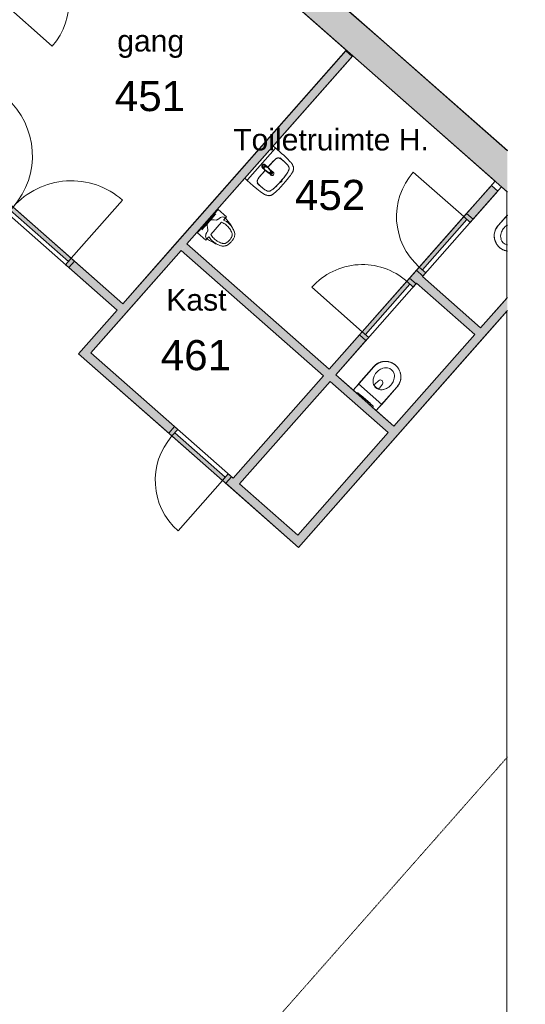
# Model space of a CAD drawing. Header units: millimetres. Extents: x 23089 to 106528, y 39021 to 113498.
# Tile 49 of 50: x 77208 to 83073, y 84192 to 95621. Entities that reach past the tile are written whole.
import ezdxf

# ---------------------------------------------------------------- set-up
doc = ezdxf.new("R2010")
doc.units = ezdxf.units.MM
doc.linetypes.add('ARC Dash', pattern=[4, 2, -2])
for name, color, linetype, lineweight in [('A--A2__Ruwbouw', 8, 'Continuous', 9), ('A--L$01A__Algemeen', 7, 'Continuous', 9), ('A--L21__Buitenwanden', 3, 'Continuous', 9), ('A--L22__Binnenwanden', 2, 'Continuous', 9), ('A--L23__Vloeren', 3, 'Continuous', 9), ('A--L3__Afbouw', 2, 'Continuous', 9), ('A--L74__VasteSanitaireVoorz', 1, 'Continuous', 9), ('A--LD30__DetailPenMiddel', 3, 'Continuous', 9), ('A--LR9__AlgVoorz', 7, 'Continuous', 9), ('A--TR9__AlgVoorz', 1, 'Continuous', 13)]:
    doc.layers.add(name, color=color, linetype=linetype, lineweight=lineweight)
doc.styles.add('Arial', font='arial.ttf', dxfattribs={"height": 350})
doc.styles.add('Arial_1', font='arial.ttf', dxfattribs={"height": 250})

# ---------------------------------------------------------------- blocks, each defined once
blk = doc.blocks.new('32_DO_WB_vo deur enkel1 - vo 2-1929187-DO-Begane grond - Nieuwe vloeren')
at = {"layer": 'A--L3__Afbouw'}
h = blk.add_hatch(color=9, dxfattribs=at)
h.paths.add_polyline_path([(560, 100), (510, 100), (510, 0), (560, 0), (560, 94)])
h.paths.add_polyline_path([(-270, 100), (-320, 100), (-320, 0), (-270, 0), (-270, 64)])
blk.add_hatch(color=9, dxfattribs=at).paths.add_polyline_path([(510, 100), (-270, 100), (-270, 50), (510, 50)])
at = {"layer": 'A--L$01A__Algemeen'}
blk.add_line((510, 100), (510, 880), dxfattribs=at)
blk.add_arc((510, 100), 780, 90, 180, dxfattribs=at)
at = {"layer": 'A--L3__Afbouw'}
for p, q in [((-270, 100), (-320, 100)), ((-320, 100), (-320, 0)), ((-320, 0), (-270, 0)), ((510, 100), (-270, 100)), ((-270, 100), (-270, 50)), ((-270, 0), (-270, 100)), ((-270, 50), (510, 50)), ((510, 50), (510, 100)), ((560, 100), (510, 100)), ((510, 100), (510, 0)), ((510, 0), (560, 0)), ((560, 0), (560, 100))]:
    blk.add_line(p, q, dxfattribs=at)
blk = doc.blocks.new('32_DO_WB_vo deur dubbel - vo-1960542-DO-Begane grond - Nieuwe vloeren')
at = {"layer": 'A--L3__Afbouw'}
h = blk.add_hatch(color=9, dxfattribs=at)
h.paths.add_polyline_path([(-1315, 50), (-1315, -50), (-1265, -50), (-1265, 50)])
h.paths.add_polyline_path([(535, 50), (535, -50), (585, -50), (585, 50)])
for points in [[(-1265, 0), (-1265, -50), (-365, -50), (-365, 0)], [(-365, 0), (-365, -50), (535, -50), (535, 0)]]:
    blk.add_hatch(color=9, dxfattribs=at).paths.add_polyline_path(points)
at = {"layer": 'A--L$01A__Algemeen'}
for p, q in [((-1265, -50), (-1265, -950)), ((535, -50), (535, -950))]:
    blk.add_line(p, q, dxfattribs=at)
for centre, start, end in [((-1265, -50), 270, 0), ((535, -50), 180, 270)]:
    blk.add_arc(centre, 900, start, end, dxfattribs=at)
at = {"layer": 'A--L3__Afbouw'}
for p, q in [((-1315, -50), (-1315, 50)), ((-1315, 50), (-1265, 50)), ((-1265, 50), (-1265, -50)), ((-1265, 0), (-365, 0)), ((-1265, -50), (-1265, 0)), ((-365, 0), (-365, -50)), ((-365, 0), (535, 0)), ((-365, -50), (-365, 0)), ((535, -50), (535, 50)), ((535, 50), (585, 50)), ((535, 0), (535, -50)), ((585, 50), (585, -50)), ((-1265, -50), (-1315, -50)), ((-365, -50), (-1265, -50)), ((535, -50), (-365, -50)), ((585, -50), (535, -50))]:
    blk.add_line(p, q, dxfattribs=at)
blk = doc.blocks.new('32_DO_WB_vo deur enkel1 - vo 2-V4-DO-Begane grond - Nieuwe vloeren')
at = {"layer": 'A--L3__Afbouw'}
h = blk.add_hatch(color=9, dxfattribs=at)
h.paths.add_polyline_path([(560, -50), (560, 50), (510, 50), (510, -50), (554, -50)])
h.paths.add_polyline_path([(-270, -50), (-270, 50), (-320, 50), (-320, -50)])
blk.add_hatch(color=9, dxfattribs=at).paths.add_polyline_path([(510, -50), (510, 0), (-270, -7), (-270, -50), (-215, -50)])
at = {"layer": 'A--L$01A__Algemeen'}
blk.add_line((510, -50), (510, -830), dxfattribs=at)
blk.add_arc((510, -50), 780, 180, 270, dxfattribs=at)
at = {"layer": 'A--L3__Afbouw'}
for p, q in [((-320, -50), (-320, 50)), ((-320, 50), (-270, 50)), ((-270, 50), (-270, -50)), ((-270, 0), (510, 0)), ((-270, -50), (-270, 0)), ((510, -50), (510, 50)), ((510, 50), (560, 50)), ((510, 0), (510, -50)), ((560, 50), (560, -50)), ((-270, -50), (-320, -50)), ((510, -50), (-270, -50)), ((560, -50), (510, -50))]:
    blk.add_line(p, q, dxfattribs=at)
blk = doc.blocks.new('32_DO_WB_vo deur enkel1 - vo 2-1960553-DO-Begane grond - Nieuwe vloeren')
at = {"layer": 'A--L3__Afbouw'}
h = blk.add_hatch(color=9, dxfattribs=at)
h.paths.add_polyline_path([(-320, -50), (-270, -50), (-270, 50), (-320, 50), (-320, 6)])
h.paths.add_polyline_path([(510, -50), (560, -50), (560, 50), (510, 50), (510, 0)])
blk.add_hatch(color=9, dxfattribs=at).paths.add_polyline_path([(-270, 0), (510, 0), (510, 50), (-270, 50)])
at = {"layer": 'A--L$01A__Algemeen'}
blk.add_line((510, 50), (510, 830), dxfattribs=at)
blk.add_arc((510, 50), 780, 90, 180, dxfattribs=at)
at = {"layer": 'A--L3__Afbouw'}
for p, q in [((-270, 50), (-320, 50)), ((-320, 50), (-320, -50)), ((510, 50), (-270, 50)), ((-270, 50), (-270, 0)), ((-270, -50), (-270, 50)), ((510, 0), (510, 50)), ((560, 50), (510, 50)), ((510, 50), (510, -50)), ((560, -50), (560, 50)), ((-320, -50), (-270, -50)), ((-270, 0), (510, 0)), ((510, -50), (560, -50))]:
    blk.add_line(p, q, dxfattribs=at)
blk = doc.blocks.new('74_PF_wastafel 50x38_sphinx300_un - 74_PF_wastafel 50x38_sphinx300_un-V16-DO-Begane grond - Nieuwe vloeren')
at = {"layer": 'A--L74__VasteSanitaireVoorz'}
for p, q in [((-250, 0), (-250, -37)), ((250, -37), (250, 0)), ((-250, -37), (-250, -129)), ((-250, -37), (-241, -37)), ((-250, -37), (-242, -37)), ((-242, -37), (242, -37)), ((242, -37), (250, -37)), ((250, -129), (250, -37)), ((-124, -117), (-21, -116)), ((22, -115), (124, -117))]:
    blk.add_line(p, q, dxfattribs=at)
at = {"layer": 'A--L74__VasteSanitaireVoorz', "lineweight": 25}
for p, q in [((-21, -100), (-24, -78)), ((-23, -99), (-23, -107)), ((-20, -99), (-23, -99)), ((-21, -107), (-21, -100)), ((-21, -101), (-21, -108)), ((23, -99), (20, -99)), ((24, -78), (21, -100)), ((21, -100), (21, -115)), ((21, -115), (21, -101)), ((23, -107), (23, -99)), ((-22, -115), (-16, -173)), ((-20, -126), (-20, -184)), ((-15, -173), (-16, -173)), ((-15, -173), (-16, -173)), ((-16, -173), (-15, -173)), ((-15, -173), (0, -173)), ((-15, -173), (15, -173)), ((0, -173), (15, -173)), ((16, -173), (15, -173)), ((16, -173), (15, -173)), ((15, -173), (16, -173)), ((16, -173), (22, -115)), ((20, -184), (20, -127))]:
    blk.add_line(p, q, dxfattribs=at)
at = {"layer": 'A--L74__VasteSanitaireVoorz', "lineweight": 25, "flags": 128}
for points in [[(-23, -99), (-22, -106), (-20, -108)], [(-20, -104), (-19, -105), (-19, -105), (-19, -106)], [(17, -113), (22, -106), (23, -99)], [(17, -109), (18, -108), (18, -107), (18, -106), (19, -106), (19, -105), (19, -104), (20, -104)], [(-22, -115), (-19, -144), (-15, -173)], [(-16, -173), (-16, -174), (-15, -175), (-15, -175), (-15, -176), (-15, -177), (-15, -177), (-15, -178), (-15, -178), (-15, -179), (-14, -179), (-14, -180), (-14, -181), (-13, -181), (-13, -182), (-13, -182), (-12, -183), (-12, -183), (-12, -184), (-11, -184), (-11, -185), (-10, -185), (-10, -185), (-9, -186), (-9, -186), (-8, -187), (-8, -187), (-7, -187), (-7, -187), (-6, -188), (-6, -188), (-5, -188), (-4, -188), (-4, -188), (-3, -189), (-3, -189), (-2, -189), (-1, -189), (-1, -189), (0, -189), (0, -189), (1, -189), (2, -189), (2, -189), (3, -189), (4, -189), (4, -188), (5, -188), (5, -188), (6, -188), (6, -188), (7, -187), (8, -187), (8, -187), (9, -186), (9, -186), (10, -186), (10, -185), (11, -185), (11, -184), (11, -184), (12, -183), (12, -183), (13, -182), (13, -182), (13, -181), (14, -181), (14, -180), (14, -180), (14, -179), (15, -179), (15, -178), (15, -177), (15, -177), (15, -176), (15, -176), (15, -175), (16, -174), (16, -174), (16, -173)], [(15, -173), (19, -144), (22, -115)]]:
    blk.add_lwpolyline(points, dxfattribs=at)
at = {"layer": 'A--L74__VasteSanitaireVoorz', "flags": 128}
for points in [[(250, -37), (250, -37), (249, -37), (247, -37), (245, -37), (243, -37), (241, -37)], [(-250, -129), (-249, -183), (-246, -236), (-243, -269)], [(-197, -242), (-198, -221), (-198, -200), (-197, -187)], [(-197, -187), (-196, -177), (-195, -168), (-194, -158), (-193, -153)], [(-193, -153), (-193, -152), (-192, -150), (-192, -149), (-191, -147), (-191, -146), (-190, -144), (-189, -143), (-189, -141), (-188, -140), (-187, -139), (-186, -137), (-185, -136), (-184, -135), (-183, -134), (-182, -132), (-181, -131), (-180, -130), (-178, -129), (-177, -128)], [(-167, -124), (-160, -122), (-152, -120), (-145, -119), (-137, -118), (-130, -117), (-124, -117)], [(124, -117), (132, -118), (139, -118), (147, -119), (154, -121), (162, -122), (167, -124)], [(177, -128), (178, -129), (180, -130), (181, -131), (182, -133), (183, -134), (184, -135), (185, -136), (186, -137), (187, -139), (188, -140), (189, -141), (189, -143), (190, -144), (191, -146), (191, -147), (192, -149), (192, -150), (193, -152), (193, -153)], [(193, -153), (195, -163), (196, -173), (197, -182), (197, -187)], [(197, -187), (198, -208), (198, -229), (197, -242)], [(243, -269), (247, -216), (250, -162), (250, -129)], [(-243, -269), (-242, -276), (-241, -283), (-239, -290), (-238, -296), (-236, -303), (-233, -309), (-231, -316), (-228, -322), (-226, -328)], [(-226, -328), (-224, -330), (-223, -333), (-221, -335), (-220, -337), (-218, -339), (-217, -342), (-215, -344), (-213, -346), (-211, -348), (-209, -349), (-207, -351)], [(-191, -282), (-193, -273), (-195, -264), (-196, -255), (-197, -245), (-197, -242)], [(-157, -321), (-159, -320), (-161, -319), (-163, -318), (-165, -317), (-167, -316), (-169, -315), (-170, -314), (-172, -313), (-174, -311), (-175, -310), (-177, -308), (-178, -307), (-180, -305), (-181, -304), (-182, -302), (-184, -300), (-185, -299), (-186, -297), (-187, -295), (-188, -293), (-189, -291), (-189, -289), (-190, -287), (-191, -285), (-191, -283), (-191, -282)], [(-107, -331), (-115, -330), (-124, -329), (-132, -328), (-140, -326), (-148, -323), (-156, -321), (-157, -321)], [(107, -331), (58, -335), (9, -336), (-40, -335), (-89, -333), (-107, -331)], [(157, -321), (149, -323), (141, -325), (133, -327), (124, -329), (116, -330), (108, -331), (107, -331)], [(191, -282), (191, -285), (190, -287), (190, -289), (189, -291), (188, -292), (187, -294), (186, -296), (185, -298), (184, -300), (183, -302), (182, -303), (180, -305), (179, -306), (177, -308), (176, -309), (174, -311), (173, -312), (171, -313), (169, -315), (167, -316), (166, -317), (164, -318), (162, -319), (160, -320), (158, -320), (157, -321)], [(197, -242), (196, -251), (195, -261), (194, -270), (192, -279), (191, -282)], [(207, -351), (209, -349), (211, -347), (213, -346), (215, -344), (217, -341), (218, -339), (220, -337), (222, -335), (223, -332), (224, -330), (226, -328)], [(226, -328), (229, -322), (231, -315), (234, -309), (236, -302), (238, -296), (239, -289), (241, -282), (242, -275), (243, -269)], [(-207, -351), (-204, -353), (-201, -355), (-199, -357), (-196, -359), (-193, -360), (-190, -362), (-186, -363), (-183, -364), (-180, -365), (-177, -366), (-174, -367), (-172, -368)], [(-172, -368), (-155, -371), (-137, -374), (-119, -376), (-101, -377), (-90, -378)], [(-90, -378), (33, -379), (90, -378)], [(90, -378), (108, -377), (126, -375), (143, -373), (161, -370), (172, -368)], [(172, -368), (175, -367), (179, -366), (182, -365), (185, -364), (188, -362), (191, -361), (194, -359), (197, -358), (200, -356), (203, -354), (206, -352), (207, -351)]]:
    blk.add_lwpolyline(points, dxfattribs=at)
at = {"layer": 'A--L74__VasteSanitaireVoorz', "lineweight": 25}
for start, end in [(0, 180), (180, 243.6372), (288, 0)]:
    blk.add_arc((0, -75), 24, start, end, dxfattribs=at)
at = {"layer": 'A--L74__VasteSanitaireVoorz'}
for centre, radius, start, end in [((0, -75), 17.5, 0, 180), ((0, -75), 17.5, 180, 240), ((0, -75), 17.5, 225, 240), ((0, -75), 17.5, 75, 105), ((0, -75), 17.5, 285, 0), ((0, -75), 17.5, 285, 315), ((1091, -129), 1291, 180.891, 183), ((327, -215), 525, 176.9979, 183.0021), ((47, -200), 245, 169.0021, 176.9979), ((-154, -161), 39.8, 125.6177, 169.0021), ((-159, -154), 31.2, 105.2254, 125.6177), ((-118, -306), 189, 92.0128, 105.2254), ((0, -3650), 3535, 90.3412, 92.0128), ((0, -200), 23, 150, 180), ((0, -200), 23, 180, 0), ((0, -200), 23, 360, 30), ((0, -3650), 3535, 87.9872, 89.6485), ((118, -306), 189, 74.7746, 87.9872), ((159, -154), 31.2, 54.3823, 74.7746), ((154, -161), 39.8, 10.9979, 54.3823), ((-47, -200), 245, 3.0021, 10.9979), ((-327, -215), 525, 356.9979, 3.0021), ((-1091, -129), 1291, 357, 359.109), ((37, -230), 234, 183.0021, 192.9979), ((-140, -271), 52.8, 192.9979, 251.0021), ((-71, -251), 123, 198.2459, 206.4169), ((-164, -297), 18.9, 206.4169, 231.4261), ((-154, -285), 34.8, 231.4261, 244.552), ((-88, -121), 211, 251.0021, 264.9979), ((0, 889), 1225, 264.9979, 275.0021), ((88, -121), 211, 275.0021, 288.9979), ((140, -271), 52.8, 288.9979, 347.0021), ((154, -285), 34.8, 295.448, 308.5739), ((164, -297), 18.9, 308.5739, 333.5831), ((71, -251), 123, 333.5831, 341.7541), ((-37, -230), 234, 347.0021, 356.9979), ((0, 2695), 3038, 269.7219, 270.2781)]:
    blk.add_arc(centre, radius, start, end, dxfattribs=at)
at = {"layer": 'A--L74__VasteSanitaireVoorz', "lineweight": 25}
for centre, major_axis, ratio, start_param, end_param in [((0, -98), (20.5, 0), 0.967332, 1.570796, 3.665191), ((0, -100), (20.1, 0), 0.870402, 1.570796, 3.08442), ((0, -99), (20, 0), 0.97026, 3.144451, 3.592433), ((0, -98), (20.5, 0), 0.967332, 5.759587, 7.853982), ((0, -100), (20.1, 0), 0.870402, 0.057173, 1.570796), ((0, -99), (20, 0), 0.97026, 5.832345, 6.280327), ((0, -184), (19.7, 0), 0.967332, 3.141593, 6.283185)]:
    blk.add_ellipse(centre, major_axis=major_axis, ratio=ratio, start_param=start_param, end_param=end_param, dxfattribs=at)
for points, knots in [([(23, -99), (23, -96), (22, -91), (19, -87), (17, -85), (15, -83), (13, -82), (10, -80), (6, -79), (2, -79), (-2, -79), (-4, -79), (-8, -80), (-12, -81), (-15, -83), (-18, -86), (-20, -88), (-22, -92), (-23, -95), (-23, -97), (-23, -99)], [-1, -1, -1, -1, -0.861111, -0.791667, -0.756944, -0.722222, -0.6875, -0.652778, -0.583333, -0.513889, -0.479167, -0.444444, -0.388889, -0.333333, -0.277778, -0.222222, -0.166667, -0.111111, -0.055556, 0, 0, 0, 0]), ([(-23, -107), (-23, -104), (-22, -99), (-19, -94), (-17, -92), (-15, -90), (-13, -88), (-10, -87), (-6, -85), (-2, -85), (2, -85), (4, -85), (8, -86), (12, -88), (15, -90), (18, -93), (20, -96), (22, -100), (23, -103), (23, -106), (23, -107)], [-1, -1, -1, -1, -0.861111, -0.791667, -0.756944, -0.722222, -0.6875, -0.652778, -0.583333, -0.513889, -0.479167, -0.444444, -0.388889, -0.333333, -0.277778, -0.222222, -0.166667, -0.111111, -0.055556, 0, 0, 0, 0]), ([(-21, -97), (-21, -94), (-20, -90), (-17, -86), (-15, -83), (-13, -82), (-12, -81), (-9, -79), (-5, -78), (-2, -77), (1, -77), (4, -78), (7, -79), (10, -80), (14, -82), (16, -84), (18, -87), (20, -90), (21, -94), (21, -96), (21, -97)], [-1, -1, -1, -1, -0.861111, -0.791667, -0.756944, -0.722222, -0.6875, -0.652778, -0.583333, -0.513889, -0.479167, -0.444444, -0.388889, -0.333333, -0.277778, -0.222222, -0.166667, -0.111111, -0.055556, 0, 0, 0, 0]), ([(-19, -103), (-19, -103), (-19, -103), (-19, -102), (-20, -102), (-20, -101), (-20, -101), (-21, -100), (-21, -100), (-21, -99)], [0.7142857, 0.7142857, 0.7142857, 0.7142857, 0.75, 0.7857143, 0.8214286, 0.8571429, 0.8928571, 0.9285714, 1, 1, 1, 1]), ([(21, -99), (21, -100), (21, -100), (20, -101), (20, -101), (20, -102), (19, -102), (19, -103), (19, -103), (18, -103), (18, -104), (17, -105), (17, -105), (16, -106)], [0, 0, 0, 0, 0.0714286, 0.1071429, 0.1428571, 0.1785714, 0.2142857, 0.25, 0.2678571, 0.2857143, 0.3214286, 0.3571429, 0.4285714, 0.4285714, 0.4285714, 0.4285714]), ([(15, -173), (15, -176), (15, -179), (13, -182), (11, -184), (10, -185), (9, -186), (7, -187), (4, -188), (1, -189), (-2, -189), (-5, -188), (-8, -187), (-10, -185), (-12, -183), (-13, -181), (-14, -179), (-15, -176), (-15, -174), (-15, -173)], [-1, -1, -1, -1, -0.861111, -0.791667, -0.756944, -0.722222, -0.6875, -0.652778, -0.583333, -0.513889, -0.444444, -0.388889, -0.333333, -0.277778, -0.222222, -0.166667, -0.111111, -0.055556, 0, 0, 0, 0])]:
    blk.add_open_spline(points, degree=3, knots=knots, dxfattribs=at)
for points in [[(-22, -115), (-22, -114), (-23, -111), (-23, -109), (-23, -107)], [(-21, -101), (-21, -101), (-21, -99), (-21, -98), (-21, -97)], [(-21, -99), (-21, -99), (-21, -99), (-21, -100), (-21, -101)], [(21, -97), (21, -98), (21, -99), (21, -101), (21, -101)], [(21, -101), (21, -100), (21, -99), (21, -99), (21, -99)], [(23, -107), (23, -109), (23, -111), (22, -114), (22, -115)]]:
    blk.add_open_spline(points, degree=3, dxfattribs=at)
at = {"layer": 'A--L74__VasteSanitaireVoorz'}
for points in [[(76, -116), (76, -116), (76, -116), (74, -116), (71, -116), (67, -116), (63, -116), (59, -116), (56, -115), (54, -115), (54, -115), (54, -115)], [(54, -115), (54, -115), (54, -115), (56, -115), (59, -116), (63, -116), (67, -116), (71, -116), (74, -116), (76, -116), (76, -116), (76, -116)]]:
    blk.add_open_spline(points, degree=3, dxfattribs=at)
blk = doc.blocks.new('74_PF_UN_urinal_40_rear inlet - type-V24-DO-Begane grond - Nieuwe vloeren')
at = {"layer": 'A--L74__VasteSanitaireVoorz'}
for p, q in [((-180, 0), (-180, -129)), ((-164, 0), (-180, 0)), ((-180, 0), (-180, -129)), ((-164, 0), (-180, 0)), ((-129, 0), (-164, 0)), ((-129, 0), (-164, 0)), ((-118, 0), (-123, 0)), ((-118, 0), (-123, 0)), ((-118, 0), (118, 0)), ((123, 0), (118, 0)), ((123, 0), (118, 0)), ((164, 0), (129, 0)), ((164, 0), (129, 0)), ((180, 0), (164, 0)), ((180, 0), (164, 0)), ((180, -129), (180, 0)), ((180, -129), (180, 0)), ((-123, -15), (-118, -15)), ((-123, -15), (-118, -15)), ((118, -15), (-118, -15)), ((-69, -16), (69, -16)), ((-69, -16), (69, -16)), ((31, -16), (-31, -16)), ((31, -16), (-31, -16)), ((118, -15), (123, -15)), ((118, -15), (123, -15)), ((-180, -129), (-164, -129)), ((-180, -129), (-164, -129)), ((-128, -129), (-164, -129)), ((-164, -129), (-164, -129)), ((-128, -129), (-164, -129)), ((-164, -129), (-164, -129)), ((94, -129), (-94, -129)), ((94, -129), (-94, -129)), ((164, -129), (128, -129)), ((164, -129), (128, -129)), ((164, -129), (180, -129)), ((164, -129), (164, -129)), ((164, -129), (180, -129)), ((164, -129), (164, -129))]:
    blk.add_line(p, q, dxfattribs=at)
at = {"layer": 'A--L74__VasteSanitaireVoorz', "flags": 128}
for points in [[(-164, -129), (-161, -117), (-155, -106), (-148, -96), (-139, -89), (-129, -84)], [(-164, -129), (-161, -117), (-155, -106), (-148, -96), (-139, -89), (-129, -84)], [(-129, -84), (-109, -78), (-90, -74)], [(-129, -84), (-109, -78), (-90, -74)], [(-76, -68), (-59, -45), (-43, -28), (-26, -16)], [(-76, -68), (-59, -45), (-43, -28), (-26, -16)], [(26, -16), (43, -28), (59, -45), (76, -68)], [(26, -16), (43, -28), (59, -45), (76, -68)], [(90, -74), (109, -78), (129, -84)], [(90, -74), (109, -78), (129, -84)], [(129, -84), (139, -89), (148, -96), (155, -106), (161, -117), (164, -129)], [(129, -84), (139, -89), (148, -96), (155, -106), (161, -117), (164, -129)], [(-120, -292), (-129, -266), (-138, -241), (-145, -215), (-151, -189), (-156, -162), (-160, -136), (-161, -129)], [(-120, -292), (-129, -266), (-138, -241), (-145, -215), (-151, -189), (-156, -162), (-160, -136), (-161, -129)], [(160, -132), (157, -156), (152, -182), (146, -209), (139, -235), (131, -260), (122, -286), (120, -292)], [(160, -132), (157, -156), (152, -182), (146, -209), (139, -235), (131, -260), (122, -286), (120, -292)]]:
    blk.add_lwpolyline(points, dxfattribs=at)
at = {"layer": 'A--L74__VasteSanitaireVoorz'}
for points in [[(-90, -74), (-87, -73), (-83, -72), (-78, -70), (-76, -68)], [(-90, -74), (-87, -73), (-83, -72), (-78, -70), (-76, -68)], [(76, -68), (78, -70), (83, -72), (87, -73), (90, -74)], [(76, -68), (78, -70), (83, -72), (87, -73), (90, -74)], [(-94, -129), (-97, -138), (-102, -156), (-106, -182), (-106, -210), (-103, -236), (-96, -263), (-90, -281), (-87, -289)], [(-94, -129), (-97, -138), (-102, -156), (-106, -182), (-106, -210), (-103, -236), (-96, -263), (-90, -281), (-87, -289)], [(87, -289), (90, -281), (96, -263), (103, -236), (106, -210), (106, -182), (102, -156), (97, -138), (94, -129)], [(87, -289), (90, -281), (96, -263), (103, -236), (106, -210), (106, -182), (102, -156), (97, -138), (94, -129)], [(-86, -340), (-91, -337), (-99, -329), (-109, -315), (-114, -306), (-116, -301)], [(-86, -340), (-91, -337), (-99, -329), (-109, -315), (-114, -306), (-116, -301)], [(-87, -289), (-85, -293), (-82, -300), (-74, -310), (-68, -316), (-65, -319)], [(-87, -289), (-85, -293), (-82, -300), (-74, -310), (-68, -316), (-65, -319)], [(-67, -351), (-71, -350), (-77, -346), (-83, -342), (-86, -340)], [(-67, -351), (-71, -350), (-77, -346), (-83, -342), (-86, -340)], [(-65, -319), (-63, -320), (-60, -323), (-56, -324), (-54, -325)], [(-65, -319), (-63, -320), (-60, -323), (-56, -324), (-54, -325)], [(-54, -325), (-49, -327), (-37, -331), (-19, -334), (-6, -335), (0, -335)], [(-54, -325), (-49, -327), (-37, -331), (-19, -334), (-6, -335), (0, -335)], [(0, -335), (6, -335), (19, -334), (37, -331), (49, -327), (54, -325)], [(0, -335), (6, -335), (19, -334), (37, -331), (49, -327), (54, -325)], [(54, -325), (56, -324), (60, -323), (63, -320), (65, -319)], [(54, -325), (56, -324), (60, -323), (63, -320), (65, -319)], [(65, -319), (68, -316), (74, -310), (82, -300), (85, -293), (87, -289)], [(65, -319), (68, -316), (74, -310), (82, -300), (85, -293), (87, -289)], [(86, -340), (83, -342), (77, -346), (71, -350), (67, -351)], [(86, -340), (83, -342), (77, -346), (71, -350), (67, -351)], [(116, -301), (114, -306), (109, -315), (99, -329), (91, -337), (86, -340)], [(116, -301), (114, -306), (109, -315), (99, -329), (91, -337), (86, -340)], [(0, -363), (-6, -363), (-17, -362), (-34, -360), (-51, -356), (-62, -353), (-67, -351)], [(0, -363), (-6, -363), (-17, -362), (-34, -360), (-51, -356), (-62, -353), (-67, -351)], [(67, -351), (62, -353), (51, -356), (34, -360), (17, -362), (6, -363), (0, -363)], [(67, -351), (62, -353), (51, -356), (34, -360), (17, -362), (6, -363), (0, -363)]]:
    blk.add_open_spline(points, degree=3, dxfattribs=at)
for points, knots in [([(-116, -301), (-121, -289), (-130, -265), (-137, -232), (-140, -203), (-139, -178), (-135, -154), (-131, -137), (-128, -129)], [-1, -1, -1, -1, -0.785714, -0.571429, -0.428571, -0.285714, -0.142857, 0, 0, 0, 0]), ([(-116, -301), (-121, -289), (-130, -265), (-137, -232), (-140, -203), (-139, -178), (-135, -154), (-131, -137), (-128, -129)], [-1, -1, -1, -1, -0.785714, -0.571429, -0.428571, -0.285714, -0.142857, 0, 0, 0, 0]), ([(128, -129), (130, -135), (133, -147), (137, -166), (139, -185), (139, -205), (138, -228), (133, -253), (126, -277), (120, -293), (116, -301)], [-1, -1, -1, -1, -0.892857, -0.785714, -0.678571, -0.571429, -0.428571, -0.285714, -0.142857, 0, 0, 0, 0]), ([(128, -129), (130, -135), (133, -147), (137, -166), (139, -185), (139, -205), (138, -228), (133, -253), (126, -277), (120, -293), (116, -301)], [-1, -1, -1, -1, -0.892857, -0.785714, -0.678571, -0.571429, -0.428571, -0.285714, -0.142857, 0, 0, 0, 0])]:
    blk.add_open_spline(points, degree=3, knots=knots, dxfattribs=at)
blk = doc.blocks.new('74_PF_UN_toilet_rimfree - type-V35-DO-Begane grond - Nieuwe vloeren')
at = {"layer": 'A--L$01A__Algemeen'}
for p, q in [((-180, -97), (-180, -363)), ((180, -97), (-180, -97)), ((-180, -97), (-180, -363)), ((-180, -97), (180, -97)), ((180, -363), (180, -97)), ((180, -363), (180, -97))]:
    blk.add_line(p, q, dxfattribs=at)
at = {"layer": 'A--L$01A__Algemeen', "flags": 128}
blk.add_lwpolyline([(-180, -363), (-180, -370), (-179, -378), (-179, -385), (-178, -392), (-176, -399), (-175, -406), (-173, -413), (-171, -420), (-168, -426), (-166, -433), (-163, -440), (-160, -446), (-156, -453), (-153, -459), (-149, -465), (-144, -471), (-140, -476), (-135, -482), (-131, -487), (-125, -492), (-120, -497), (-115, -502), (-109, -506), (-103, -510), (-97, -514), (-91, -518), (-85, -522), (-78, -525), (-72, -528), (-65, -531), (-59, -533), (-52, -535), (-45, -537), (-38, -539), (-31, -540), (-24, -541), (-16, -542), (-9, -543), (-2, -543), (5, -543), (12, -543), (19, -542), (27, -541), (34, -540), (41, -538), (48, -537), (55, -534), (61, -532), (68, -530), (75, -527), (81, -524), (88, -520), (94, -517), (100, -513), (106, -509), (111, -504), (117, -500), (122, -495), (128, -490), (133, -485), (137, -479), (142, -474), (146, -468), (150, -462), (154, -456), (158, -450), (161, -443), (164, -437), (167, -430), (169, -423), (172, -417), (174, -410), (175, -403), (177, -396), (178, -389), (179, -381), (179, -374), (180, -367), (180, -363)], dxfattribs=at)
at = {"layer": 'A--L$01A__Algemeen'}
blk.add_arc((0, -363), 180, 180, 360, dxfattribs=at)
for points, knots in [([(-178, -99), (-178, -99), (-178, -99), (-179, -98), (-179, -98), (-179, -98), (-179, -98), (-179, -98), (-180, -98), (-180, -97), (-180, -97), (-180, -97), (-180, -97), (-180, -97)], [-1, -1, -1, -1, -0.833333, -0.75, -0.666667, -0.625, -0.583333, -0.5, -0.416667, -0.333333, -0.25, -0.166667, 0, 0, 0, 0]), ([(180, -97), (180, -97), (180, -97), (180, -97), (180, -97), (179, -98), (179, -98), (179, -98), (179, -98), (179, -98), (178, -98), (178, -99), (178, -99), (178, -99)], [0, 0, 0, 0, 0.166667, 0.25, 0.333333, 0.416667, 0.5, 0.583333, 0.666667, 0.708333, 0.75, 0.833333, 1, 1, 1, 1])]:
    blk.add_open_spline(points, degree=3, knots=knots, dxfattribs=at)
at = {"layer": 'A--L74__VasteSanitaireVoorz'}
for p, q in [((-178, -63), (-178, 0)), ((-178, -63), (-178, 0)), ((-118, 0), (-123, 0)), ((-118, 0), (118, 0)), ((123, 0), (118, 0)), ((178, 0), (178, -63)), ((178, 0), (178, -63)), ((-178, 0), (-178, -362)), ((-178, 0), (-178, -362)), ((-178, -362), (-178, -63)), ((-178, -362), (-178, -63)), ((-123, -15), (-118, -15)), ((-123, -15), (-118, -15)), ((118, -15), (-118, -15)), ((-69, -16), (69, -16)), ((-69, -16), (69, -16)), ((31, -16), (-31, -16)), ((31, -16), (-31, -16)), ((118, -15), (123, -15)), ((118, -15), (123, -15)), ((178, -362), (178, 0)), ((178, -362), (178, 0)), ((178, -63), (178, -362)), ((178, -63), (178, -362)), ((-35, -218), (-30, -278)), ((35, -218), (30, -278)), ((-167, -425), (-164, -432)), ((-167, -425), (-164, -432)), ((116, -498), (121, -493)), ((116, -498), (121, -493)), ((141, -472), (145, -466)), ((141, -472), (145, -466))]:
    blk.add_line(p, q, dxfattribs=at)
at = {"layer": 'A--L74__VasteSanitaireVoorz', "flags": 128}
for points in [[(-178, -377), (-177, -384), (-176, -391), (-175, -398)], [(-178, -377), (-177, -384), (-176, -391), (-175, -398)], [(160, -442), (163, -435), (165, -429), (168, -422)], [(160, -442), (163, -435), (165, -429), (168, -422)], [(174, -401), (175, -394), (176, -387), (177, -380), (178, -373)], [(174, -401), (175, -394), (176, -387), (177, -380), (178, -373)]]:
    blk.add_lwpolyline(points, dxfattribs=at)
at = {"layer": 'A--L74__VasteSanitaireVoorz'}
for centre, radius, start, end in [((4, -301), 105, 125.0353, 144.9647), ((4, -301), 105, 109.8989, 125.0353), ((-21, -217), 13.7, 129.7154, 185), ((0, -289), 92.7, 70.1011, 109.8989), ((0, -289), 87.7, 70.1011, 109.8989), ((21, -217), 13.7, 355, 50.2846), ((-4, -301), 105, 54.9647, 70.1011), ((-4, -301), 105, 35.0353, 54.9647), ((51, -334), 162, 161.7326, 186.2674), ((51, -334), 162, 144.9647, 161.7326), ((0, -276), 29.6, 185, 355), ((-51, -334), 162, 18.2674, 35.0353), ((-51, -334), 162, 353.7326, 18.2674), ((0, -362), 178, 180, 195), ((0, -362), 178, 180, 195), ((0, -362), 178, 180, 195), ((0, -362), 178, 180, 195), ((73, -331), 185, 186.2674, 203.7326), ((17, -356), 123, 203.7326, 236.2674), ((-17, -356), 123, 303.7326, 336.2674), ((-73, -331), 185, 336.2674, 353.7326), ((0, -362), 178, 330, 0), ((0, -362), 178, 330, 360), ((0, -362), 178, 330, 0), ((0, -362), 178, 330, 360), ((0, -381), 92.8, 236.2674, 303.7326)]:
    blk.add_arc(centre, radius, start, end, dxfattribs=at)
blk = doc.blocks.new('74_PF_UN_toilet_rimfree - type-V36-DO-Begane grond - Nieuwe vloeren')
at = {"layer": 'A--L$01A__Algemeen'}
blk.add_line((-180, -200), (-180, -363), dxfattribs=at)
blk.add_line((-180, -200), (-180, -363), dxfattribs=at)
at = {"layer": 'A--L$01A__Algemeen', "flags": 128}
blk.add_lwpolyline([(-180, -363), (-180, -370), (-179, -378), (-179, -385), (-178, -392), (-176, -399), (-175, -406), (-173, -413), (-171, -420), (-168, -426), (-166, -433), (-163, -440), (-160, -446), (-156, -453), (-153, -459), (-149, -465), (-144, -471), (-140, -476), (-135, -482), (-131, -487), (-125, -492), (-120, -497), (-115, -502), (-109, -506), (-103, -510), (-97, -514), (-91, -518), (-85, -522), (-78, -525), (-72, -528), (-65, -531), (-59, -533), (-52, -535), (-45, -537), (-38, -539), (-31, -540), (-24, -541), (-16, -542), (-9, -543), (-2, -543), (5, -543), (12, -543), (19, -542), (27, -541), (34, -540), (41, -538), (48, -537), (55, -534), (61, -532), (68, -530), (75, -527), (81, -524), (88, -520), (94, -517), (97, -515)], dxfattribs=at)
at = {"layer": 'A--L$01A__Algemeen'}
blk.add_arc((0, -363), 180, 180, 302.6355, dxfattribs=at)
at = {"layer": 'A--L74__VasteSanitaireVoorz'}
for p, q in [((-178, -202), (-178, -362)), ((-178, -362), (-178, -202)), ((-178, -202), (-178, -362)), ((-178, -362), (-178, -202)), ((-167, -425), (-164, -432)), ((-167, -425), (-164, -432))]:
    blk.add_line(p, q, dxfattribs=at)
at = {"layer": 'A--L74__VasteSanitaireVoorz', "flags": 128}
blk.add_lwpolyline([(-178, -377), (-177, -384), (-176, -391), (-175, -398)], dxfattribs=at)
blk.add_lwpolyline([(-178, -377), (-177, -384), (-176, -391), (-175, -398)], dxfattribs=at)
at = {"layer": 'A--L74__VasteSanitaireVoorz'}
for centre, radius, start, end in [((51, -334), 162, 163.064, 186.2674), ((0, -362), 178, 180, 195), ((0, -362), 178, 180, 195), ((0, -362), 178, 180, 195), ((0, -362), 178, 180, 195), ((73, -331), 185, 186.2674, 203.7326), ((17, -356), 123, 203.7326, 236.2674), ((0, -381), 92.8, 236.2674, 301.6938)]:
    blk.add_arc(centre, radius, start, end, dxfattribs=at)

msp = doc.modelspace()

# ---------------------------------------------------------------- hatches: boundary and pattern name
at = {"layer": 'A--A2__Ruwbouw'}
for points in [[(81198.8, 95088.2), (81436.8, 95358.3), (61909, 112562.6), (61618.8, 112338.5), (80997, 95266.1)], [(82865, 93620.3), (82865, 94100.1), (81436.8, 95358.3), (81198.8, 95088.2), (82247.4, 94164.4)], [(77966.6, 91676.8), (81064.5, 95193), (80989.5, 95259.1), (77891.6, 91742.9)], [(82487.3, 91968.3), (82553.4, 92043.3), (81878.6, 92637.8), (81812.5, 92562.8), (81931, 92458.4)], [(80508.6, 89570.8), (82865, 92245.7), (82865, 92397), (80433.5, 89636.9)]]:
    msp.add_hatch(color=9, dxfattribs=at).paths.add_polyline_path(points)
h = msp.add_hatch(color=9, dxfattribs=at)
h.paths.add_polyline_path([(78337.7, 92249.3), (78403.8, 92324.3), (77843.7, 92817.7), (77777.6, 92742.7), (78329.5, 92256.5)])
h.paths.add_polyline_path([(76351.9, 93998.6), (76418, 94073.7), (75874, 94552.9), (75807.9, 94477.9), (76266.7, 94073.7)])
h = msp.add_hatch(color=9, dxfattribs=at)
h.paths.add_polyline_path([(79758.7, 90231.4), (81224.2, 91895), (81149.1, 91961.1), (79683.7, 90297.5)])
h.paths.add_polyline_path([(81805.9, 92555.3), (81885.2, 92645.3), (81810.1, 92711.4), (81735.3, 92617.4), (81797.3, 92562.8)])
h.paths.add_polyline_path([(82466.9, 93305.6), (82754, 93631.6), (82678.9, 93697.7), (82396.3, 93367.8), (82460.2, 93311.5)])
h = msp.add_hatch(color=9, dxfattribs=at)
h.paths.add_polyline_path([(81482.6, 90827.7), (81548.7, 90902.8), (80873.9, 91497.3), (80807.8, 91422.3), (81480, 90830)])
h.paths.add_polyline_path([(80732.7, 91488.4), (80798.8, 91563.4), (79148.1, 93017.8), (79084.6, 92940.5), (80277, 91889.9)])
h = msp.add_hatch(color=9, dxfattribs=at)
h.paths.add_polyline_path([(80442.5, 89495.8), (80508.6, 89570.8), (79663.5, 90315.2), (79597.4, 90240.2), (80433.5, 89503.6)])
h.paths.add_polyline_path([(78937.1, 90821.9), (79003.2, 90896.9), (78032.7, 91751.8), (77966.6, 91676.8), (78403.8, 91291.7)])

# ---------------------------------------------------------------- linework, layer by layer
at = {"layer": 'A--L21__Buitenwanden', "lineweight": 15}
for p, q in [((82865, 94100.1), (81436.8, 95358.3)), ((81198.8, 95088.2), (82865, 93620.3))]:
    msp.add_line(p, q, dxfattribs=at)
at = {"layer": 'A--L22__Binnenwanden', "lineweight": 15}
for p, q in [((81436.8, 95358.3), (61909, 112562.6)), ((78466.4, 97495.6), (81198.8, 95088.2)), ((80989.5, 95259.1), (78403.8, 92324.3)), ((81064.5, 95193), (80989.5, 95259.1)), ((79148.1, 93017.8), (81064.5, 95193)), ((82678.9, 93697.7), (82391.8, 93371.8)), ((82466.9, 93305.6), (82754, 93631.6)), ((82754, 93631.6), (82678.9, 93697.7)), ((82391.8, 93371.8), (82466.9, 93305.6)), ((78032.7, 91751.8), (79082, 92942.8)), ((79082, 92942.8), (80732.7, 91488.4)), ((80798.8, 91563.4), (79148.1, 93017.8)), ((77843.7, 92817.7), (77777.6, 92742.7)), ((78403.8, 92324.3), (77843.7, 92817.7)), ((77777.6, 92742.7), (78337.7, 92249.3)), ((81810.1, 92711.4), (81730.8, 92621.4)), ((81885.2, 92645.3), (81810.1, 92711.4)), ((81730.8, 92621.4), (81805.9, 92555.3)), ((81878.6, 92637.8), (81885.2, 92645.3)), ((82553.4, 92043.3), (81878.6, 92637.8)), ((81805.9, 92555.3), (81812.5, 92562.8)), ((81812.5, 92562.8), (82487.3, 91968.3)), ((82865, 92397), (82553.4, 92043.3)), ((78337.7, 92249.3), (77891.6, 91742.9)), ((80442.5, 89495.8), (82865, 92245.7)), ((81149.1, 91961.1), (80798.8, 91563.4)), ((80873.9, 91497.3), (81224.2, 91895)), ((81224.2, 91895), (81149.1, 91961.1)), ((82487.3, 91968.3), (81548.7, 90902.8)), ((77891.6, 91742.9), (78937.1, 90821.9)), ((79003.2, 90896.9), (78032.7, 91751.8)), ((80732.7, 91488.4), (79683.7, 90297.5)), ((81120.7, 91279.8), (80873.9, 91497.3)), ((79758.7, 90231.4), (80807.8, 91422.3)), ((80807.8, 91422.3), (81482.6, 90827.7)), ((81548.7, 90902.8), (81297.8, 91123.8)), ((78937.1, 90821.9), (79003.2, 90896.9)), ((81482.6, 90827.7), (80433.5, 89636.9)), ((79663.5, 90315.2), (79597.4, 90240.2)), ((79683.7, 90297.5), (79663.5, 90315.2)), ((79597.4, 90240.2), (80442.5, 89495.8)), ((80433.5, 89636.9), (79758.7, 90231.4))]:
    msp.add_line(p, q, dxfattribs=at)
at = {"layer": 'A--L23__Vloeren'}
msp.add_line((82865, 94101.1), (74067.5, 101852.2), dxfattribs=at)
at = {"layer": 'A--LD30__DetailPenMiddel', "linetype": 'ARC Dash'}
msp.add_line((82865, 87061.8), (67989.7, 70176.5), dxfattribs=at)
at = {"layer": 'A--LR9__AlgVoorz'}
for p, q in [((78337.7, 92249.3), (75807.9, 94477.9)), ((82796.9, 93680.3), (81878.6, 92637.8)), ((82857.2, 93627.2), (82796.9, 93680.3)), ((82857.2, 92388.1), (82857.2, 93627.2)), ((81878.6, 92637.8), (82553.4, 92043.3)), ((82553.4, 92043.3), (82857.2, 92388.1)), ((77891.6, 91742.9), (78337.7, 92249.3)), ((82857.2, 92236.8), (82595.4, 91939.7)), ((82857.2, 72522.7), (82857.2, 92236.8)), ((82595.4, 91939.7), (81590.7, 90799.1)), ((79655.1, 90189.4), (77891.6, 91742.9)), ((81590.7, 90799.1), (80442.5, 89495.8)), ((80442.5, 89495.8), (79655.1, 90189.4))]:
    msp.add_line(p, q, dxfattribs=at)
at = {"layer": 'A--LR9__AlgVoorz', "flags": 128}
for points in [[(80996.3, 95266.7), (78466.4, 97495.6), (76874.1, 95688.1), (76805.8, 95610.7), (75874, 94552.9), (78403.8, 92324.3), (79040, 93046.4)], [(82721.9, 93746.4), (81071.3, 95200.6), (79148.1, 93017.8), (80798.8, 91563.4), (81770.5, 92666.4)], [(79082, 92942.8), (78445.8, 92220.7), (78032.7, 91751.8), (79683.7, 90297.5), (80732.7, 91488.4)], [(81548.7, 90902.8), (82487.3, 91968.3), (81812.5, 92562.8), (80873.9, 91497.3)], [(79758.7, 90231.4), (80433.5, 89636.9), (81482.6, 90827.7), (80807.8, 91422.3)]]:
    msp.add_lwpolyline(points, close=True, dxfattribs=at)

# ---------------------------------------------------------------- block references
at = {"layer": 'A--L3__Afbouw'}
for name, p, rotation in [('32_DO_WB_vo deur enkel1 - vo 2-1929187-DO-Begane grond - Nieuwe vloeren', (77261.1, 96278.8), 228.6212953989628), ('32_DO_WB_vo deur dubbel - vo-1960542-DO-Begane grond - Nieuwe vloeren', (76823.8, 93649.6), 138.6212953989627), ('32_DO_WB_vo deur enkel1 - vo 2-1960553-DO-Begane grond - Nieuwe vloeren', (82059.2, 92918.5), 48.62251520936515), ('32_DO_WB_vo deur enkel1 - vo 2-V4-DO-Begane grond - Nieuwe vloeren', (81556.8, 92348.2), 228.6225152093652), ('32_DO_WB_vo deur enkel1 - vo 2-V4-DO-Begane grond - Nieuwe vloeren', (79210.3, 90647.9), 318.6225152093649)]:
    msp.add_blockref(name, p, dxfattribs=dict(at, rotation=rotation))
at = {"layer": 'A--L74__VasteSanitaireVoorz'}
for name, p, rotation in [('74_PF_wastafel 50x38_sphinx300_un - 74_PF_wastafel 50x38_sphinx300_un-V16-DO-Begane grond - Nieuwe vloeren', (79984.2, 93966.8), 48.61795531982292), ('74_PF_UN_urinal_40_rear inlet - type-V24-DO-Begane grond - Nieuwe vloeren', (79390.9, 93283.4), 48.61795531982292), ('74_PF_UN_toilet_rimfree - type-V36-DO-Begane grond - Nieuwe vloeren', (83132.5, 93384.6), 318.6044205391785), ('74_PF_UN_toilet_rimfree - type-V35-DO-Begane grond - Nieuwe vloeren', (81209.3, 91201.8), 138.6179553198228)]:
    msp.add_blockref(name, p, dxfattribs=dict(at, rotation=rotation))

# ---------------------------------------------------------------- texts
at = {"layer": 'A--TR9__AlgVoorz', "attachment_point": 1}
for s, insert, char_height, width, style in [('gang', (78339.3, 95501.1), 250, 937.974, 'Arial_1'), ('451', (78311.7, 94909.4), 350, 1010.126, 'Arial'), ('Toiletruimte H.', (79684.3, 94353), 250, 2741.771, 'Arial_1'), ('452', (80400.7, 93761.3), 350, 1010.126, 'Arial'), ('Kast', (78908.4, 92493.8), 250, 849.789, 'Arial_1'), ('461', (78844.3, 91902.1), 350, 1010.126, 'Arial')]:
    msp.add_mtext(s, dxfattribs=dict(at, insert=insert, char_height=char_height, width=width, style=style))

doc.saveas('drawing.dxf')
